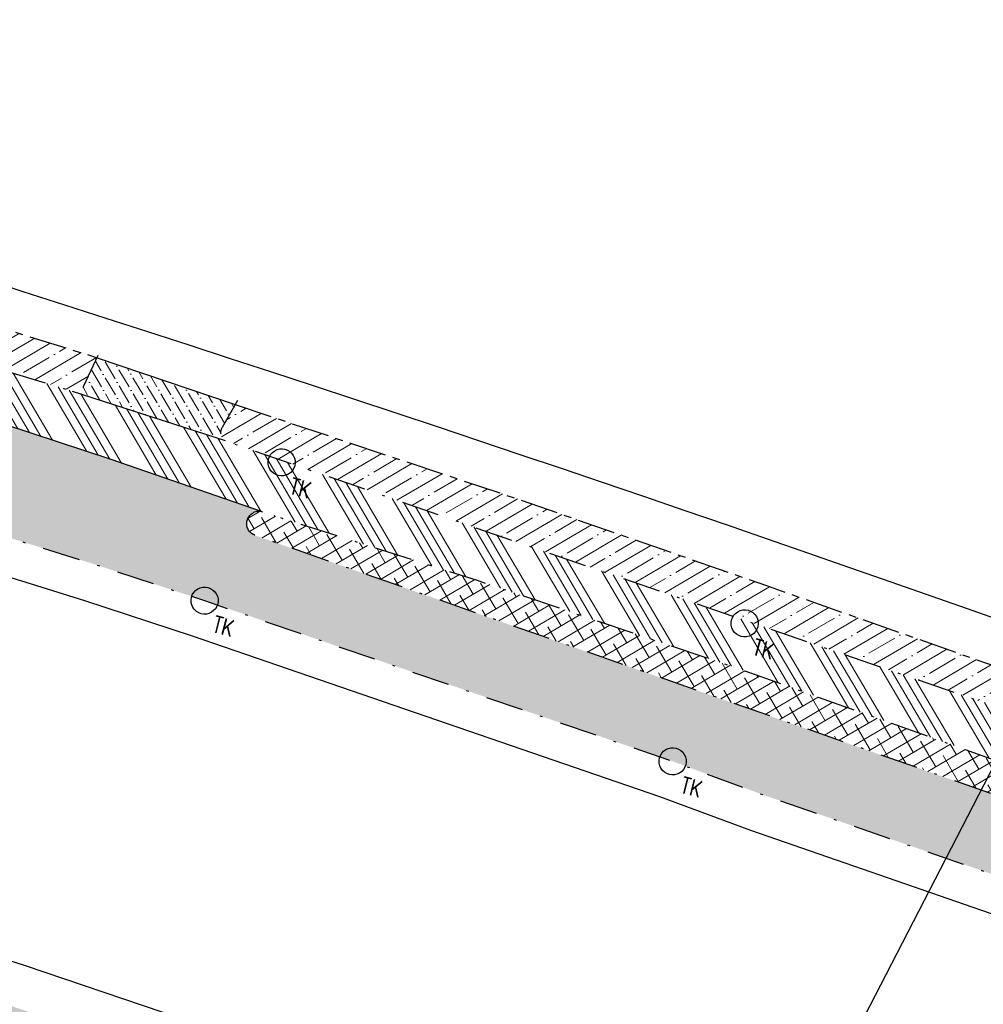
# Model space of a CAD drawing. Header units: metres. Extents: x 152057 to 155740, y 463538 to 465228.
# Tile 50 of 65: x 153646 to 153684, y 463910 to 463949. Entities that reach past the tile are written whole.
import ezdxf

# ---------------------------------------------------------------- set-up
doc = ezdxf.new("R2010")
doc.units = ezdxf.units.M
doc.linetypes.add('CENTER__G5', pattern=[2.4, 1.5, -0.3, 0.3, -0.3])
doc.linetypes.add('DASHDOT__G5', pattern=[3, 1.5, -0.75, 0, -0.75])
doc.layers.add('-DR-alg-kader', color=3, linetype='Continuous', plot=False)
for name, color, linetype in [('-DR-alg-projectgrens 1-500', 3, 'PROJECTGRENS_1-500'), ('-DR-v-rio-trottoirkolk', 1, 'Continuous'), ('-DR-v-vh-band 10x20', 5, 'CENTER__G5'), ('-DR-v-vh-band 13-15x25', 5, 'DASHDOT__G5'), ('-DR-v-vh-kantverharding', 1, 'Continuous')]:
    doc.layers.add(name, color=color, linetype=linetype)
for name, color, linetype, lineweight in [('-DR-v-gr-begroeiing', 84, 'Continuous', 9), ('-DR-v-gr-frezen', 84, 'Continuous', 9), ('-DR-v-vh-arc-asfalt frezen', 252, 'Continuous', 9), ('-DR-v-vh-arc-asfalt opbreken', 252, 'Continuous', 9), ('-DR-v-vh-arc-BSS dubbelklinker', 252, 'Continuous', 9), ('-DR-v-vh-arc-BSS keiformaat', 252, 'Continuous', 9), ('-DR-v-vh-arc-tegels', 252, 'Continuous', 9)]:
    doc.layers.add(name, color=color, linetype=linetype, lineweight=lineweight)
doc.styles.add('18_100', font='romans.shx', dxfattribs={"width": 0.8, "height": 0.18})
doc.styles.add('18_200', font='romans.shx', dxfattribs={"width": 0.8, "height": 0.36})
doc.linetypes.add('PROJECTGRENS_1-500', pattern='A,0.8,-0.32,[133,ltypeshp.shx,S=0.32,R=0,X=-0.32,Y=0],-0.32,3.18', length=4.62)
pattern_1 = [(30.44818846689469, (0, 0), (-0.4826879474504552, 0.8211385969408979), []), (30.44818846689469, (0.6519135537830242, -0.1692253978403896), (-0.4826879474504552, 0.8211385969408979), [1.190625, -0.238125, 0, -0.238125])]
pattern_2 = [(120.4481884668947, (0, 0), (-0.555280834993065, 0.3181015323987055), [0.7937500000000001, -0.15875, 0, -0.15875])]
pattern_3 = [(134.735166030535, (423454.1823529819, 871156.4440124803), (-0.4262205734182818, -0.4222984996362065), []), (194.735166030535, (423454.1823529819, 871156.4440124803), (0.1526109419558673, -0.5802670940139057), [])]

# ---------------------------------------------------------------- blocks, each defined once
blk = doc.blocks.new('trottoirkolk bestaand')
at = {"ltscale": 2}
blk.add_ellipse((0, 0), major_axis=(-0.1271585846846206, 0.1271585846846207), ratio=0.9999999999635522, start_param=3.926990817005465, end_param=10.21017612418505, dxfattribs=at)
at = {"ltscale": 2, "style": '18_100', "width": 0.8000000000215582}
blk.add_text('TK', height=0.2160000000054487, dxfattribs=at).set_placement((0.1925943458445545, -0.3747726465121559))
at = {"style": '18_200', "width": 0.8}
blk.add_attdef('HOOGTE', (0.2141699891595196, 0.1788025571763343), '', height=0.25, dxfattribs=at)

msp = doc.modelspace()

# ---------------------------------------------------------------- hatches: boundary and pattern name
at = {"layer": '-DR-v-gr-begroeiing'}
h = msp.add_hatch(dxfattribs=at)
h.set_pattern_fill('ANSI38', color=256, scale=0.15)
h.set_pattern_definition([(29.73516603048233, (153265.3658600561, 463978.6637175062), (-0.2362160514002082, 0.4135408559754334), []), (119.7351660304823, (153265.3658600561, 463978.6637175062), (-0.8859729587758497, 0.5908656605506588), [1.190625, -0.7143749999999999])])
edge = h.paths.add_edge_path()
edge.add_line((153707.0884767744, 463886.9710878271), (153703.8363764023, 463888.3422564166))
edge.add_line((153703.8363764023, 463888.3422564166), (153690.6334565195, 463893.7279999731))
edge.add_line((153690.6334565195, 463893.7279999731), (153676.3753272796, 463899.1885175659))
edge.add_line((153676.3753272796, 463899.1885175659), (153661.4271150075, 463904.5751526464))
edge.add_line((153661.4271150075, 463904.5751526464), (153653.4849049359, 463907.255548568))
edge.add_line((153653.4849049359, 463907.255548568), (153645.6374962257, 463909.9170088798))
edge.add_line((153645.6374962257, 463909.9170088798), (153633.7664964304, 463913.7023710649))
edge.add_line((153633.7664964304, 463913.7023710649), (153617.8187040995, 463918.7403577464))
edge.add_line((153617.8187040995, 463918.7403577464), (153608.5219945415, 463921.3638647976))
edge.add_line((153608.5219945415, 463921.3638647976), (153605.139322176, 463922.2312679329))
edge.add_line((153605.139322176, 463922.2312679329), (153593.658927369, 463925.1746000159))
edge.add_line((153593.658927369, 463925.1746000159), (153585.9701404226, 463926.9276394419))
edge.add_line((153585.9701404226, 463926.9276394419), (153568.4420206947, 463930.6226646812))
edge.add_line((153568.4420206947, 463930.6226646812), (153555.1013031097, 463933.6815170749))
edge.add_line((153555.1013031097, 463933.6815170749), (153546.9558926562, 463935.7258710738))
edge.add_line((153546.9558926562, 463935.7258710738), (153528.5605025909, 463940.2262111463))
edge.add_line((153528.5605025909, 463940.2262111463), (153520.7274214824, 463942.3117652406))
edge.add_line((153520.7274214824, 463942.3117652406), (153510.1750409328, 463945.0865026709))
edge.add_line((153510.1750409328, 463945.0865026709), (153508.913017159, 463945.5124604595))
edge.add_arc((153508.8610216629, 463945.2272475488), 0.2899136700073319, 79.66820315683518, 175.0310343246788)
edge.add_line((153508.5721975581, 463945.2523587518), (153507.5156171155, 463942.624014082))
edge.add_arc((153507.7867237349, 463942.525099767), 0.2885876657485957, 159.9553036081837, 280.0288066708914)
edge.add_line((153507.8369793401, 463942.2409216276), (153510.521155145, 463942.0692474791))
edge.add_line((153510.521155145, 463942.0692474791), (153517.2898937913, 463941.2677390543))
edge.add_line((153517.2898937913, 463941.2677390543), (153524.4993907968, 463939.8655029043))
edge.add_line((153524.4993907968, 463939.8655029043), (153533.2514497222, 463937.7705313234))
edge.add_line((153533.2514497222, 463937.7705313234), (153545.2711059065, 463934.9076132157))
edge.add_line((153545.2711059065, 463934.9076132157), (153558.2007474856, 463931.8609333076))
edge.add_line((153558.2007474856, 463931.8609333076), (153570.5045870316, 463929.1111926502))
edge.add_line((153570.5045870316, 463929.1111926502), (153582.229720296, 463926.4929395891))
edge.add_line((153582.229720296, 463926.4929395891), (153603.0810616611, 463921.581917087))
edge.add_line((153603.0810616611, 463921.581917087), (153615.9466131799, 463918.1001440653))
edge.add_line((153615.9466131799, 463918.1001440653), (153632.7783336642, 463912.9086881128))
edge.add_line((153632.7783336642, 463912.9086881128), (153644.427027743, 463909.129814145))
edge.add_line((153644.427027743, 463909.129814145), (153656.5674872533, 463905.0053182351))
edge.add_line((153656.5674872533, 463905.0053182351), (153663.0574035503, 463902.7946654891))
edge.add_line((153663.0574035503, 463902.7946654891), (153672.6780452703, 463899.2987055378))
edge.add_line((153672.6780452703, 463899.2987055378), (153678.9457511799, 463896.9651873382))
edge.add_line((153678.9457511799, 463896.9651873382), (153701.7409999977, 463887.5220000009))
edge.add_line((153701.7409999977, 463887.5220000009), (153706.5313617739, 463885.4112763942))
edge.add_line((153706.5313617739, 463885.4112763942), (153707.0884767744, 463886.9710878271))
h = msp.add_hatch(dxfattribs=at)
h.set_pattern_fill('ANSI38', color=256, scale=0.15)
h.set_pattern_definition([(30.44818846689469, (0, 0), (-0.2413439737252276, 0.4105692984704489), []), (120.4481884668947, (0, 0), (-0.893257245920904, 0.5797946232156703), [1.190625, -0.714375])])
edge = h.paths.add_edge_path()
edge.add_arc((153655.5211257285, 463929.0954536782), 0.496161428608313, 84.11479242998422, 247.21810705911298, ccw=False)
edge.add_line((153655.572, 463929.589), (153664.189, 463926.841))
edge.add_line((153664.189, 463926.841), (153674.706, 463923.289))
edge.add_line((153674.706, 463923.289), (153684.926, 463919.636))
edge.add_arc((153684.5366812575, 463919.0642374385), 0.6917235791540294, -86.24353730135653, 55.74866687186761, ccw=False)
edge.add_line((153684.582, 463918.374), (153655.329, 463928.638))
at = {"layer": '-DR-v-gr-frezen'}
h = msp.add_hatch(dxfattribs=at)
h.set_pattern_fill('ANSI35', color=256, scale=0.2)
h.set_pattern_definition([(29.73516603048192, (153660.4690444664, 463872.3640404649), (-0.6299094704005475, 1.102775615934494), []), (29.73516603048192, (153661.3353873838, 463872.1276072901), (-0.6299094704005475, 1.102775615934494), [1.5875, -0.3175, 0, -0.3175])])
edge = h.paths.add_edge_path()
edge.add_line((153666.1772753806, 463893.3397480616), (153675.574919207, 463889.8621221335))
edge.add_arc((153684.6676965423, 463914.4336788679), 26.2000000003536, 249.6928572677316, 253.7297414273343)
edge.add_line((153677.3272831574, 463889.2829665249), (153680.2698747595, 463888.4241503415))
edge.add_arc((153678.3647293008, 463881.8964845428), 6.799999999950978, 37.84647441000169, 73.7297414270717, ccw=False)
edge.add_line((153683.73440101, 463886.0686093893), (153683.546, 463887.5680000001))
edge.add_line((153683.546, 463887.5680000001), (153682.389, 463889.0390000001))
edge.add_arc((153672.9455423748, 463880.4593253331), 12.75890705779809, 42.25612193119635, 69.29277525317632)
edge.add_line((153677.4569999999, 463892.3940000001), (153671.471, 463894.6730000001))
edge.add_line((153671.471, 463894.6730000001), (153665.674, 463896.6900000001))
edge.add_line((153665.674, 463896.6900000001), (153665.291279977, 463895.3638317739))
edge.add_line((153665.291279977, 463895.3638317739), (153662.161093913, 463896.4758090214))
edge.add_line((153662.161093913, 463896.4758090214), (153662.518, 463897.6020000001))
edge.add_line((153662.518, 463897.6020000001), (153655.229, 463900.4700000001))
edge.add_line((153655.229, 463900.4700000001), (153643.489, 463904.4670000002))
edge.add_line((153643.489, 463904.4670000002), (153630.533, 463908.6620000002))
edge.add_line((153630.533, 463908.6620000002), (153615.15, 463913.3740000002))
edge.add_line((153615.15, 463913.3740000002), (153601.722, 463916.9860000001))
edge.add_line((153601.722, 463916.9860000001), (153580.322, 463922.1090000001))
edge.add_line((153580.322, 463922.1090000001), (153579.405, 463922.2650000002))
edge.add_line((153579.405, 463922.2650000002), (153579.3134637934, 463921.488357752))
edge.add_line((153579.3134637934, 463921.488357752), (153580.9952080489, 463921.1126615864))
edge.add_line((153580.9952080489, 463921.1126615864), (153585.8299885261, 463919.97394752))
edge.add_arc((153585.4173336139, 463918.2218870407), 1.799999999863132, 29.85681754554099, 76.74691921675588, ccw=False)
edge.add_line((153586.9784235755, 463919.1179886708), (153587.5706724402, 463918.0862376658))
edge.add_arc((153589.4786712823, 463919.1814729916), 2.20000000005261, 209.8568175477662, 256.547756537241)
edge.add_line((153588.9668747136, 463917.0418318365), (153598.1473381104, 463914.8166129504))
edge.add_line((153598.1473381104, 463914.8166129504), (153602.8453547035, 463913.6073631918))
edge.add_line((153602.8453547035, 463913.6073631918), (153606.4458211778, 463912.6473269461))
edge.add_line((153606.4458211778, 463912.6473269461), (153616.4564526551, 463909.8263851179))
edge.add_line((153616.4564526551, 463909.8263851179), (153620.8249289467, 463908.5247486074))
edge.add_line((153620.8249289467, 463908.5247486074), (153624.5172784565, 463907.3905735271))
edge.add_line((153624.5172784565, 463907.3905735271), (153628.7865546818, 463906.0401917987))
edge.add_line((153628.7865546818, 463906.0401917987), (153634.2102377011, 463904.2852141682))
edge.add_line((153634.2102377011, 463904.2852141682), (153633.7484461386, 463902.8580671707))
edge.add_line((153633.7484461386, 463902.8580671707), (153636.8881695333, 463901.842125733))
edge.add_line((153636.8881695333, 463901.842125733), (153637.3499610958, 463903.2692727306))
edge.add_line((153637.3499610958, 463903.2692727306), (153638.5273699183, 463902.8882906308))
edge.add_line((153638.5273699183, 463902.8882906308), (153642.9086896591, 463901.4425591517))
edge.add_line((153642.9086896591, 463901.4425591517), (153648.4726586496, 463899.5703061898))
edge.add_line((153648.4726586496, 463899.5703061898), (153653.9621624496, 463897.6830883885))
edge.add_line((153653.9621624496, 463897.6830883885), (153661.6149479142, 463894.9853637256))
edge.add_line((153661.6149479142, 463894.9853637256), (153666.1772753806, 463893.3397480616))
at = {"layer": '-DR-v-vh-arc-asfalt frezen'}
h = msp.add_hatch(dxfattribs=at)
h.set_pattern_fill('AVH-ASFALT_FREESVAK', color=256, scale=0.25, pattern_type=2)
h.set_pattern_definition([(344.7351660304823, (153265.3658600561, 463978.6637175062), (0.4796875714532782, 0.2739992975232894), [0.390625, -0.390625]), (74.73516603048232, (153265.7427034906, 463978.5608733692), (-0.2739992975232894, 0.4796875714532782), [0.3906249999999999, -0.3906249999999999])])
edge = h.paths.add_edge_path()
edge.add_line((153691.1535990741, 463883.2448258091), (153703.7554891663, 463877.6393840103))
edge.add_line((153703.7554891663, 463877.6393840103), (153704.697096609, 463880.2756979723))
edge.add_line((153704.697096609, 463880.2756979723), (153699.697, 463882.496))
edge.add_line((153699.697, 463882.496), (153692.483, 463885.7180000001))
edge.add_arc((153696.1091186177, 463894.6512940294), 9.641186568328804, 218.0119685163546, 247.9072457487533, ccw=False)
edge.add_line((153688.513, 463888.714), (153684.463, 463893.3030000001))
edge.add_arc((153673.967622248, 463882.6564155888), 14.95000714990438, 45.40977065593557, 70.82508184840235)
edge.add_line((153678.878, 463896.7770000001), (153672.609, 463899.111))
edge.add_line((153672.609, 463899.111), (153662.991, 463902.6060000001))
edge.add_line((153662.991, 463902.6060000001), (153656.503, 463904.8160000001))
edge.add_line((153656.503, 463904.8160000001), (153644.364, 463908.9400000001))
edge.add_line((153644.364, 463908.9400000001), (153632.718, 463912.7180000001))
edge.add_line((153632.718, 463912.7180000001), (153615.891, 463917.9080000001))
edge.add_line((153615.891, 463917.9080000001), (153603.032, 463921.388))
edge.add_line((153603.032, 463921.388), (153582.185, 463926.2980000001))
edge.add_line((153582.185, 463926.2980000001), (153570.461, 463928.9160000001))
edge.add_line((153570.461, 463928.9160000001), (153558.156, 463931.6660000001))
edge.add_line((153558.156, 463931.6660000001), (153545.225, 463934.713))
edge.add_line((153545.225, 463934.713), (153533.205, 463937.5760000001))
edge.add_line((153533.205, 463937.5760000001), (153524.457, 463939.67))
edge.add_line((153524.457, 463939.67), (153517.259, 463941.0700000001))
edge.add_line((153517.259, 463941.0700000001), (153510.5029999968, 463941.8700000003))
edge.add_line((153510.5029999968, 463941.8700000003), (153507.845, 463942.04))
edge.add_line((153507.845, 463942.04), (153507.6337152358, 463939.2477008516))
edge.add_arc((153501.3433955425, 463836.5177082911), 102.9223954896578, 75.31626925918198, 86.49606366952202, ccw=False)
edge.add_line((153527.4325015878, 463936.0786345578), (153543.6022339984, 463932.2211893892))
edge.add_line((153543.6022339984, 463932.2211893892), (153557.5294196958, 463928.9369580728))
edge.add_line((153557.5294196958, 463928.9369580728), (153581.55879371, 463923.5688745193))
edge.add_line((153581.55879371, 463923.5688745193), (153602.3451367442, 463918.6731607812))
edge.add_line((153602.3451367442, 463918.6731607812), (153615.1124154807, 463915.2179830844))
edge.add_line((153615.1124154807, 463915.2179830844), (153631.8733287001, 463910.0483664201))
edge.add_line((153631.8733287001, 463910.0483664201), (153643.4816115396, 463906.2826019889))
edge.add_line((153643.4816115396, 463906.2826019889), (153655.5992645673, 463902.165855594))
edge.add_line((153655.5992645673, 463902.165855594), (153662.061350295, 463899.964683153))
edge.add_line((153662.061350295, 463899.964683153), (153671.6423662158, 463896.4831224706))
edge.add_line((153671.6423662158, 463896.4831224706), (153678.1284842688, 463894.0682876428))
edge.add_arc((153673.8717722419, 463882.6349852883), 12.200000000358, 41.42985918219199, 69.57928941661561, ccw=False)
edge.add_line((153683.0189214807, 463890.7077580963), (153686.7587283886, 463886.4702336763))
edge.add_arc((153696.3557374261, 463894.9400280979), 12.80000000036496, 221.4298591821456, 246.0200421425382)
at = {"layer": '-DR-v-vh-arc-asfalt opbreken'}
h = msp.add_hatch(dxfattribs=at)
h.set_pattern_fill('AVH-ASFALT_LAAG1-D', color=256, scale=20, angle=-270, pattern_type=2)
h.set_pattern_definition(pattern_3)
edge = h.paths.add_edge_path()
edge.add_line((153703.7554891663, 463877.6393840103), (153691.1535990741, 463883.2448258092))
edge.add_arc((153696.3557374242, 463894.9400280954), 12.79999999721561, 221.4298591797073, 246.0200421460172, ccw=False)
edge.add_line((153686.7587283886, 463886.4702336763), (153683.0189214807, 463890.7077580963))
edge.add_arc((153673.8717722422, 463882.6349852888), 12.19999999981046, 41.42985918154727, 69.57928941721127)
edge.add_line((153678.1284842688, 463894.0682876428), (153671.6423662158, 463896.4831224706))
edge.add_line((153671.6423662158, 463896.4831224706), (153662.061350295, 463899.964683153))
edge.add_line((153662.061350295, 463899.964683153), (153655.5992645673, 463902.165855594))
edge.add_line((153655.5992645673, 463902.165855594), (153643.4816115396, 463906.2826019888))
edge.add_line((153643.4816115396, 463906.2826019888), (153631.8733287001, 463910.0483664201))
edge.add_line((153631.8733287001, 463910.0483664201), (153615.1124154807, 463915.2179830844))
edge.add_line((153615.1124154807, 463915.2179830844), (153602.3451367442, 463918.6731607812))
edge.add_line((153602.3451367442, 463918.6731607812), (153581.55879371, 463923.5688745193))
edge.add_line((153581.55879371, 463923.5688745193), (153557.5294196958, 463928.9369580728))
edge.add_line((153557.5294196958, 463928.9369580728), (153543.6022339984, 463932.2211893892))
edge.add_line((153543.6022339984, 463932.2211893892), (153527.4325015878, 463936.0786345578))
edge.add_arc((153501.3433955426, 463836.5177082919), 102.9223954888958, 75.31626925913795, 86.49606366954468)
edge.add_line((153507.6337152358, 463939.2477008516), (153507.5996185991, 463938.7970862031))
edge.add_line((153507.5996185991, 463938.7970862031), (153514.658, 463938.263))
edge.add_line((153514.658, 463938.263), (153516.729, 463938.001))
edge.add_line((153516.729, 463938.001), (153524.031, 463936.68))
edge.add_line((153524.031, 463936.68), (153532.3749999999, 463934.578))
edge.add_line((153532.3749999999, 463934.578), (153544.577, 463931.574))
edge.add_line((153544.577, 463931.574), (153552.351, 463929.8530000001))
edge.add_line((153552.351, 463929.8530000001), (153557.466, 463928.4600000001))
edge.add_line((153557.466, 463928.4600000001), (153569.941, 463925.808))
edge.add_line((153569.941, 463925.808), (153582.2, 463923.029))
edge.add_line((153582.2, 463923.029), (153602.151, 463918.3470000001))
edge.add_line((153602.151, 463918.3470000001), (153615.251, 463914.72))
edge.add_line((153615.251, 463914.72), (153631.403, 463909.8750000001))
edge.add_line((153631.403, 463909.8750000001), (153643.876, 463905.8210000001))
edge.add_line((153643.876, 463905.8210000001), (153655.58, 463901.7800000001))
edge.add_line((153655.58, 463901.7800000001), (153664.419, 463898.7540000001))
edge.add_line((153664.419, 463898.7540000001), (153671.822, 463895.906))
edge.add_line((153671.822, 463895.906), (153677.68, 463893.7540000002))
edge.add_arc((153670.0328603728, 463876.4992930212), 18.87335840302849, 41.523681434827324, 66.09748548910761, ccw=False)
edge.add_line((153684.163, 463889.0110000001), (153685.877, 463886.85))
edge.add_arc((153694.9760521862, 463893.381753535), 11.20073903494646, 215.6726712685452, 244.4659352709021)
edge.add_line((153690.148, 463883.2750000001), (153698.437, 463879.5870000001))
edge.add_line((153698.437, 463879.5870000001), (153703.6262435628, 463877.2775219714))
edge.add_line((153703.6262435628, 463877.2775219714), (153703.7554891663, 463877.6393840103))
h = msp.add_hatch(dxfattribs=at)
h.set_pattern_fill('AVH-ASFALT_LAAG1-D', color=256, scale=20, angle=-270, pattern_type=2)
h.set_pattern_definition(pattern_3)
edge = h.paths.add_edge_path()
edge.add_line((153685.877, 463886.85), (153684.163, 463889.0110000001))
edge.add_arc((153670.032860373, 463876.4992930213), 18.87335840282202, 41.52368143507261, 66.09748549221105)
edge.add_line((153677.6799999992, 463893.7540000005), (153671.822, 463895.9060000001))
edge.add_line((153671.822, 463895.9060000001), (153664.419, 463898.7540000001))
edge.add_line((153664.419, 463898.7540000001), (153655.58, 463901.7800000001))
edge.add_line((153655.58, 463901.7800000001), (153643.876, 463905.8210000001))
edge.add_line((153643.876, 463905.8210000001), (153631.403, 463909.8750000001))
edge.add_line((153631.403, 463909.8750000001), (153615.251, 463914.7200000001))
edge.add_line((153615.251, 463914.7200000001), (153602.151, 463918.3470000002))
edge.add_line((153602.151, 463918.3470000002), (153582.2, 463923.029))
edge.add_line((153582.2, 463923.029), (153569.941, 463925.8080000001))
edge.add_line((153569.941, 463925.8080000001), (153557.466, 463928.4600000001))
edge.add_line((153557.466, 463928.4600000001), (153552.351, 463929.8530000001))
edge.add_line((153552.351, 463929.8530000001), (153544.577, 463931.5740000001))
edge.add_line((153544.577, 463931.5740000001), (153532.3749999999, 463934.578))
edge.add_line((153532.3749999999, 463934.578), (153524.031, 463936.68))
edge.add_line((153524.031, 463936.68), (153516.729, 463938.0010000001))
edge.add_line((153516.729, 463938.0010000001), (153514.658, 463938.263))
edge.add_line((153514.658, 463938.263), (153507.599618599, 463938.797086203))
edge.add_line((153507.599618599, 463938.797086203), (153504.1456080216, 463939.0584406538))
edge.add_line((153504.1456080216, 463939.0584406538), (153504.264, 463937.55))
edge.add_line((153504.264, 463937.55), (153514.777, 463936.913))
edge.add_line((153514.777, 463936.913), (153520.138, 463936.0430000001))
edge.add_line((153520.138, 463936.0430000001), (153523.596, 463935.2800000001))
edge.add_line((153523.596, 463935.2800000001), (153532.075, 463933.3150000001))
edge.add_line((153532.075, 463933.3150000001), (153544.292, 463930.246))
edge.add_line((153544.292, 463930.246), (153563.648, 463925.6410000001))
edge.add_line((153563.648, 463925.6410000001), (153569.706, 463924.17))
edge.add_line((153569.706, 463924.17), (153576.2, 463922.753))
edge.add_line((153576.2, 463922.753), (153576.061, 463921.3670000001))
edge.add_line((153576.061, 463921.3670000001), (153579.211, 463920.6190000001))
edge.add_line((153579.211, 463920.6190000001), (153579.405, 463922.2650000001))
edge.add_line((153579.405, 463922.2650000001), (153580.322, 463922.1090000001))
edge.add_line((153580.322, 463922.1090000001), (153601.722, 463916.986))
edge.add_line((153601.722, 463916.986), (153615.15, 463913.3740000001))
edge.add_line((153615.15, 463913.3740000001), (153630.533, 463908.6620000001))
edge.add_line((153630.533, 463908.6620000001), (153643.489, 463904.4670000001))
edge.add_line((153643.489, 463904.4670000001), (153655.229, 463900.47))
edge.add_line((153655.229, 463900.47), (153662.518, 463897.602))
edge.add_line((153662.518, 463897.602), (153662.1610939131, 463896.4758090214))
edge.add_line((153662.1610939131, 463896.4758090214), (153665.2912799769, 463895.3638317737))
edge.add_line((153665.2912799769, 463895.3638317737), (153665.674, 463896.6900000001))
edge.add_line((153665.674, 463896.6900000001), (153671.471, 463894.6730000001))
edge.add_line((153671.471, 463894.6730000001), (153677.457, 463892.3940000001))
edge.add_arc((153672.9455423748, 463880.4593253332), 12.75890705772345, 42.2561219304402, 69.29277525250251, ccw=False)
edge.add_line((153682.389, 463889.039), (153683.546, 463887.5680000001))
edge.add_line((153683.546, 463887.5680000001), (153683.7535988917, 463885.9158229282))
edge.add_line((153683.7535988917, 463885.9158229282), (153685.1825894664, 463884.3128382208))
edge.add_line((153685.1825894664, 463884.3128382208), (153685.335, 463884.5680000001))
edge.add_line((153685.335, 463884.5680000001), (153685.675, 463884.7770000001))
edge.add_line((153685.675, 463884.7770000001), (153686.151, 463884.5530000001))
edge.add_line((153686.151, 463884.5530000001), (153688.088, 463883.0640000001))
edge.add_line((153688.088, 463883.0640000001), (153690.377, 463881.5920000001))
edge.add_line((153690.377, 463881.5920000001), (153697.987, 463878.2940000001))
edge.add_line((153697.987, 463878.2940000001), (153703.1667974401, 463875.9911640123))
edge.add_line((153703.1667974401, 463875.9911640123), (153703.6262435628, 463877.2775219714))
edge.add_line((153703.6262435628, 463877.2775219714), (153698.437, 463879.5870000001))
edge.add_line((153698.437, 463879.5870000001), (153690.148, 463883.2750000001))
edge.add_arc((153694.9760521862, 463893.3817535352), 11.20073903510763, 215.6726712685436, 244.46593527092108, ccw=False)
at = {"layer": '-DR-v-vh-arc-BSS dubbelklinker'}
h = msp.add_hatch(dxfattribs=at)
h.set_pattern_fill('ANSI34', color=256, scale=0.1, angle=89.99999999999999)
h.set_pattern_definition([(120.4481884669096, (152990.3515052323, 464036.8878115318), (-1.642277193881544, -0.9653758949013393), []), (120.4481884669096, (152990.4643221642, 464037.3224205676), (-1.642277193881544, -0.9653758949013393), []), (120.4481884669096, (152990.5771390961, 464037.7570296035), (-1.642277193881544, -0.9653758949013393), []), (120.4481884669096, (152990.6899562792, 464038.1916396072), (-1.642277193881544, -0.9653758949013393), [])])
h.paths.add_polyline_path([(153654.1619999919, 463932.396000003), (153648.0790000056, 463934.3679999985), (153640.232, 463936.7410000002), (153632.4680000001, 463939.2510000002), (153622.5650000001, 463942.1610000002), (153611.864, 463945.3490000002), (153604.979, 463947.4080000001), (153590.3810000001, 463951.3430000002), (153586.2990000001, 463952.4240000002), (153581.442, 463953.7760000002), (153569.4690000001, 463956.9220000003), (153560.5620000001, 463959.3440000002), (153554.53, 463960.0680000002), (153551.0930000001, 463960.6960000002), (153546.435, 463961.7570000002), (153545.6927942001, 463961.9503429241), (153545.186, 463959.9980000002), (153547.673, 463959.2860000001), (153554.4310000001, 463958.1840000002), (153558.9180000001, 463957.6220000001), (153562.471, 463956.6620000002), (153574.1080000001, 463953.5920000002), (153585.631, 463950.4980000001), (153594.6540000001, 463948.1200000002), (153604.2150000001, 463945.4370000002), (153616.6130000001, 463941.8890000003), (153628.985, 463938.2000000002), (153644.3070000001, 463933.3980000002), (153649.626, 463931.6470000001), (153655.5720000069, 463929.588999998), (153664.189, 463926.8410000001), (153674.7060000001, 463923.2890000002), (153684.9260000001, 463919.6360000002), (153695.1030217, 463916.0266609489), (153695.8040000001, 463917.9230000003), (153689.1089999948, 463920.2200000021), (153685.573, 463921.5590000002), (153665.6610000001, 463928.4060000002)])
at = {"layer": '-DR-v-vh-arc-BSS keiformaat'}
h = msp.add_hatch(dxfattribs=at)
h.set_pattern_fill('ANSI36', color=256, scale=0.1, angle=90)
h.set_pattern_definition(pattern_2)
edge = h.paths.add_edge_path()
edge.add_arc((153655.5211257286, 463929.0954536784), 0.4961614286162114, 84.11479233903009, 254.1130101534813, ccw=False)
edge.add_line((153655.5720000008, 463929.5890000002), (153649.626, 463931.6470000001))
edge.add_line((153649.626, 463931.6470000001), (153644.3070000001, 463933.3980000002))
edge.add_arc((153643.8794139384, 463932.9220918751), 0.6397799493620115, -84.74593859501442, 48.06146398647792, ccw=False)
edge.add_line((153643.9379999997, 463932.2850000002), (153642.103, 463932.7920000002))
edge.add_line((153642.103, 463932.7920000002), (153624.2600000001, 463938.2850000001))
edge.add_line((153624.2600000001, 463938.2850000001), (153616.148, 463940.7130000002))
edge.add_arc((153616.4759143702, 463941.2632723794), 0.6405681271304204, 77.64276297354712, 239.2087434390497, ccw=False)
edge.add_line((153616.6130000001, 463941.8890000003), (153604.2150000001, 463945.4370000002))
edge.add_line((153604.2150000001, 463945.4370000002), (153594.6540000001, 463948.1200000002))
edge.add_line((153594.6540000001, 463948.1200000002), (153585.631, 463950.4980000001))
edge.add_arc((153585.3361547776, 463949.9842964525), 0.5923048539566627, -90.30517441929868, 60.145905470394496, ccw=False)
edge.add_line((153585.3330000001, 463949.3920000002), (153574.682, 463952.2200000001))
edge.add_line((153574.682, 463952.2200000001), (153562.1510000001, 463955.5600000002))
edge.add_arc((153562.473383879, 463956.0638467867), 0.5981579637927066, 90.22834530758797, 237.387055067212, ccw=False)
edge.add_line((153562.471, 463956.6620000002), (153558.9180000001, 463957.6220000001))
edge.add_line((153558.9180000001, 463957.6220000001), (153554.4310000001, 463958.1840000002))
edge.add_line((153554.4310000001, 463958.1840000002), (153547.673, 463959.2860000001))
edge.add_line((153547.673, 463959.2860000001), (153545.186, 463959.9980000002))
edge.add_line((153545.186, 463959.9980000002), (153543.407, 463958.5670000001))
edge.add_line((153543.407, 463958.5670000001), (153541.1950000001, 463957.5590000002))
edge.add_line((153541.1950000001, 463957.5590000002), (153540.297, 463957.4870000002))
edge.add_line((153540.297, 463957.4870000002), (153536.0986600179, 463957.515015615))
edge.add_line((153536.0986600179, 463957.515015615), (153553.8660000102, 463952.8099999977))
edge.add_arc((153554.083856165, 463953.6921658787), 0.9086682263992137, 78.6296587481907, 256.1280229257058, ccw=False)
edge.add_line((153554.263, 463954.5830000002), (153560.3140000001, 463952.9260000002))
edge.add_line((153560.3140000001, 463952.9260000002), (153567.1130000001, 463951.1640000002))
edge.add_line((153567.1130000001, 463951.1640000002), (153574.256, 463949.2730000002))
edge.add_line((153574.256, 463949.2730000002), (153586.333, 463946.0190000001))
edge.add_line((153586.333, 463946.0190000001), (153590.3850000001, 463944.9540000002))
edge.add_line((153590.3850000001, 463944.9540000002), (153594.329, 463943.8040000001))
edge.add_line((153594.329, 463943.8040000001), (153604.324, 463941.0370000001))
edge.add_line((153604.324, 463941.0370000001), (153614.105, 463938.1750000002))
edge.add_line((153614.105, 463938.1750000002), (153622.9400000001, 463935.6150000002))
edge.add_line((153622.9400000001, 463935.6150000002), (153633.6490000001, 463932.2530000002))
edge.add_line((153633.6490000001, 463932.2530000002), (153649.042, 463927.4550000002))
edge.add_line((153649.042, 463927.4550000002), (153653.347, 463926.0340000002))
edge.add_line((153653.347, 463926.0340000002), (153671.966, 463919.6400000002))
edge.add_line((153671.966, 463919.6400000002), (153675.582, 463918.3030000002))
edge.add_line((153675.582, 463918.3030000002), (153685.4600000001, 463914.8810000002))
edge.add_line((153685.4600000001, 463914.8810000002), (153693.5712154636, 463911.8827038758))
edge.add_line((153693.5712154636, 463911.8827038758), (153695.1030217, 463916.0266609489))
edge.add_line((153695.1030217, 463916.0266609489), (153684.9260000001, 463919.6360000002))
edge.add_arc((153684.5366812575, 463919.0642374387), 0.6917235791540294, -86.24353730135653, 55.74866687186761, ccw=False)
edge.add_line((153684.5820000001, 463918.3740000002), (153655.3853060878, 463928.6182438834))
h = msp.add_hatch(dxfattribs=at)
h.set_pattern_fill('ANSI36', color=256, scale=0.1, angle=90)
h.set_pattern_definition(pattern_2)
edge = h.paths.add_edge_path()
edge.add_line((153654.561910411, 463933.8287395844), (153649.0736524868, 463935.6949720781))
edge.add_line((153649.0736524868, 463935.6949720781), (153648.5671603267, 463934.6160743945))
edge.add_arc((153648.1821797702, 463934.769300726), 0.4143529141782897, 255.5808134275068, 338.2969215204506, ccw=False)
edge.add_line((153648.0790000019, 463934.3679999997), (153654.1619999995, 463932.3960000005))
edge.add_arc((153654.362467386, 463932.7148009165), 0.3765915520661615, 154.2941463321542, 237.8376268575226, ccw=False)
edge.add_line((153654.0231460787, 463932.8781479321), (153654.561910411, 463933.8287395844))
at = {"layer": '-DR-v-vh-arc-tegels'}
h = msp.add_hatch(dxfattribs=at)
h.set_pattern_fill('ANSI35', color=256, scale=0.15)
h.set_pattern_definition(pattern_1)
edge = h.paths.add_edge_path()
edge.add_line((153632.735, 463940.7200000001), (153623.2250000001, 463943.6300000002))
edge.add_line((153623.2250000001, 463943.6300000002), (153611.9448522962, 463946.9803602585))
edge.add_line((153611.9448522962, 463946.9803602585), (153611.5790000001, 463945.9360000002))
edge.add_arc((153612.0929567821, 463945.8228495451), 0.5262647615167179, 167.5840790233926, 244.2108839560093)
edge.add_line((153611.8640000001, 463945.3490000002), (153622.5650000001, 463942.1610000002))
edge.add_line((153622.5650000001, 463942.1610000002), (153632.4680000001, 463939.2510000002))
edge.add_line((153632.4680000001, 463939.2510000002), (153640.2320000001, 463936.7410000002))
edge.add_line((153640.2320000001, 463936.7410000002), (153648.0790000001, 463934.3680000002))
edge.add_arc((153648.1821797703, 463934.769300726), 0.4143529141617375, 255.5808131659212, 338.2969215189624)
edge.add_line((153648.5671603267, 463934.6160743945), (153649.0736524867, 463935.6949720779))
edge.add_line((153649.0736524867, 463935.6949720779), (153643.289, 463937.4970000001))
edge.add_line((153643.289, 463937.4970000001), (153632.735, 463940.7200000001))
h = msp.add_hatch(dxfattribs=at)
h.set_pattern_fill('ANSI35', color=256, scale=0.15)
h.set_pattern_definition(pattern_1)
edge = h.paths.add_edge_path()
edge.add_line((153665.7000000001, 463930.1110000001), (153654.5619104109, 463933.8287395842))
edge.add_line((153654.5619104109, 463933.8287395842), (153654.0231460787, 463932.8781479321))
edge.add_arc((153654.362467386, 463932.7148009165), 0.3765915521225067, 154.2941463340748, 237.8376269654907)
edge.add_line((153654.1620000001, 463932.3960000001), (153665.6610000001, 463928.4060000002))
edge.add_line((153665.6610000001, 463928.4060000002), (153685.5730000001, 463921.5590000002))
edge.add_line((153685.5730000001, 463921.5590000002), (153689.1090000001, 463920.2200000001))
edge.add_arc((153689.1196783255, 463920.9154925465), 0.6955745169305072, 269.1203717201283, 330.0621542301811)
edge.add_line((153689.7224404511, 463920.5683589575), (153690.3853199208, 463921.528714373))
edge.add_line((153690.3853199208, 463921.528714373), (153688.4080000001, 463922.1520000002))
edge.add_line((153688.4080000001, 463922.1520000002), (153675.7070000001, 463926.6270000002))
edge.add_line((153675.7070000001, 463926.6270000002), (153665.7000000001, 463930.1110000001))

# ---------------------------------------------------------------- linework, layer by layer
at = {"layer": '-DR-alg-kader'}
msp.add_lwpolyline([(154086.7099577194, 463652.7304276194), (153660.4690444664, 463872.3640404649), (153706.0447368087, 463960.8123634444), (154132.2856500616, 463741.1787505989)], close=True, dxfattribs=at)
at = {"layer": '-DR-alg-projectgrens 1-500', "flags": 128}
for points in [[(152877.706645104, 464076.4434349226), (152906.2492034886, 464079.6061360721), (152930.6803876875, 464081.6383140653), (152941.2223367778, 464082.4338940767), (152942.7717158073, 464081.1764585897), (152971.7402047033, 464083.3286589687, 0.342855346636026), (152979.3888824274, 464090.2392996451), (152980.9862359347, 464099.249747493), (152988.4203223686, 464097.9318480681), (152987.9335306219, 464095.1859238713), (153019.5858828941, 464091.8286668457, -0.1186970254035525), (153016.4517935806, 464101.6404958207), (153016.1864530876, 464105.27444543), (153022.9304224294, 464105.7048167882), (153023.1912559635, 464102.1325918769, 0.1004424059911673), (153024.8265199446, 464096.2944404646), (153028.2077944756, 464091.4587020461, 0.09518826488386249), (153031.4830929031, 464088.2777545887), (153034.398681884, 464086.3634635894, 0.1236645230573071), (153043.1873450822, 464083.3049202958), (153077.7593281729, 464080.22609248), (153090.0325303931, 464077.3256021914), (153105.7370416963, 464074.2000628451), (153139.0722904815, 464069.1884082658), (153190.9938920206, 464059.082407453), (153197.3451861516, 464057.6405184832), (153196.935937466, 464056.375341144), (153233.2128316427, 464046.6791584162), (153241.6129573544, 464046.3341116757, -0.02169002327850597), (153245.7174522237, 464045.9867576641), (153246.0514625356, 464047.2560449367), (153260.8720105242, 464043.3651558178), (153260.6278963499, 464042.5467247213), (153270.7480441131, 464039.8724752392), (153281.1154799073, 464037.089652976), (153287.2631329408, 464035.6056678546), (153334.587966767, 464023.4818034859), (153336.6676094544, 464022.9112940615), (153337.8094259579, 464022.622876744), (153349.261336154, 464019.7053329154), (153359.9169936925, 464016.8094259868), (153371.2663868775, 464013.9233603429), (153434.6802902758, 463997.3555882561), (153441.0296959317, 464001.1331168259), (153452.4133553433, 463998.1484649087), (153454.7727597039, 463994.1826933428), (153454.2648992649, 463992.2388343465), (153484.5439267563, 463984.328013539), (153488.726740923, 463994.719630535), (153490.1799528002, 463998.1692355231), (153498.752318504, 464019.3320714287), (153506.3087806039, 464025.1224937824), (153511.0612408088, 464018.9205652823), (153507.5063160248, 464016.1964709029, 0.1338115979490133), (153504.1015077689, 464011.7261107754), (153497.4015256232, 463995.1856798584), (153495.9516377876, 463991.7439654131), (153493.7930224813, 463986.3811874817), (153495.9279796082, 463985.5677231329), (153494.6368078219, 463982.8456030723), (153500.4811823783, 463981.0118616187), (153504.701397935, 463990.3997949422), (153505.7593740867, 463990.095255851, -0.02807528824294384), (153506.9405326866, 463993.6305538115), (153511.4484990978, 464004.9637278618, 0.04528067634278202), (153515.3915965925, 464018.2704507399), (153521.7582144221, 464017.1274433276, -0.03401614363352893), (153518.8054064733, 464006.2052663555), (153517.3241729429, 464001.6793986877), (153512.7675004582, 463990.2237759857, 0.08949013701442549), (153511.0030748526, 463981.5229611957), (153510.8992966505, 463976.7126222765, 0.3436135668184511), (153511.1931006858, 463976.3183236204), (153557.1466330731, 463963.6759350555), (153587.9108573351, 463955.4175184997, -0.02128425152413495), (153693.7068401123, 463922.1312519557), (153723.3956488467, 463910.984381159), (153733.0827201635, 463907.309457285), (153743.4536273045, 463903.3298182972), (153750.0465522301, 463900.6119022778), (153754.820777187, 463898.6850581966), (153787.293033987, 463885.9911118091), (153839.5472973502, 463866.643375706), (153847.2165598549, 463865.1235938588), (153850.4942581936, 463866.2110339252), (153852.7758944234, 463867.9720395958), (153869.0712926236, 463894.4618309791), (153870.0799455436, 463899.95915637), (153913.6994950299, 463968.6658241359), (153911.4347349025, 463970.0564111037), (153914.6492963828, 463976.0066248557), (153916.8148530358, 463974.7900178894), (153920.975698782, 463981.2601311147), (153924.3782062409, 463979.0720227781), (153925.7051368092, 463979.3876664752), (153934.5741645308, 463993.586082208, -0.05165973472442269), (153949.3245574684, 464012.5300883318), (153950.4060801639, 464013.657104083, 0.01713651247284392), (153954.9099980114, 464018.6844865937), (153969.5425337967, 464036.1891904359), (153988.9116103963, 464059.5998258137, 0.3942505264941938), (153988.748262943, 464062.3246491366), (153986.0868916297, 464064.8533421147), (153992.7673758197, 464072.1718463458), (153999.5132165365, 464064.3445200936), (154000.4380710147, 464063.0968706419, -0.2499709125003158), (154001.5481921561, 464055.6505270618), (154000.863308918, 464053.7260877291), (153998.8320164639, 464051.0274402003), (153995.0853275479, 464053.8531911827), (153976.0163904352, 464030.8053225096), (153961.3701947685, 464013.2842775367, -0.01713651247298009), (153956.4812719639, 464007.8271431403), (153955.3997492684, 464006.7001273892, 0.05165973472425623), (153941.7154362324, 463989.1252932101), (153935.6346665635, 463979.3905964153), (153937.9515505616, 463977.9543338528), (153927.4705225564, 463961.0470310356), (153927.3018664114, 463957.0661684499), (153926.1305132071, 463952.9867512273), (153904.6968039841, 463925.181218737), (153861.1111270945, 463854.8689488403), (153869.6630002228, 463849.8369959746), (153870.9821236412, 463851.9594498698), (153875.6914930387, 463849.109667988), (153873.9100591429, 463846.2322148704, -0.0007539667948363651), (153877.5408403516, 463844.0518076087), (153878.933052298, 463846.8970165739), (153891.9274755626, 463838.7738646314), (153889.8253224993, 463835.3152719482, 0.4144915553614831), (153890.9675702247, 463830.6422416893), (153892.2526821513, 463829.8686220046), (153888.2742940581, 463823.2598527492), (153884.1075547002, 463813.9085045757), (153880.0444798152, 463805.5758876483), (153877.6306733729, 463802.6921358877), (153885.6858586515, 463798.7207995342), (153937.6143058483, 463774.6247613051), (153959.4164563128, 463764.2543216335), (153995.0944027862, 463745.9311732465), (154013.993628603, 463735.5322908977), (154050.4159738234, 463714.5022630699), (154056.4119918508, 463724.8868921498), (154053.7962939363, 463726.4897791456), (154058.1708208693, 463733.6284239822), (154067.7433502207, 463727.6810185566), (154065.5637786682, 463724.1400503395), (154063.7029406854, 463722.4098205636), (154056.9566240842, 463710.7257336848), (154061.3729713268, 463708.175763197), (154056.4723486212, 463699.2711177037), (154051.8651868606, 463696.9771842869), (154059.9773527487, 463678.0274344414), (153985.8892072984, 463713.2415161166), (153983.7662012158, 463718.8122350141), (153968.9566860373, 463738.3849087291), (153972.5758185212, 463745.6888115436), (153935.7046397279, 463764.8208488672), (153869.3099319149, 463795.3215700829), (153863.8930122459, 463793.5791791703), (153855.1820279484, 463796.8470698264), (153856.7590818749, 463799.1992675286), (153853.3703980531, 463801.286376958), (153852.2085423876, 463798.9949387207), (153842.6516944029, 463804.4397415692), (153840.8769880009, 463806.3693538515), (153840.9818543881, 463807.0485796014), (153773.4675892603, 463843.4161208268), (153762.1069470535, 463846.9341491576), (153689.4547910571, 463879.6010193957), (153681.7636817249, 463883.8979410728), (153680.9835972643, 463885.6500728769), (153668.3285351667, 463890.5401352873), (153597.1432056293, 463913.1088679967), (153593.5831653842, 463911.5055137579), (153515.8743613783, 463932.1311434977), (153512.6986489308, 463930.4245847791), (153501.3881492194, 463933.3553382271), (153497.4506086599, 463928.8627439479), (153493.7083904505, 463932.0913732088), (153476.4702446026, 463936.9532421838), (153475.3952252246, 463933.7680065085), (153467.038216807, 463935.8203192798), (153468.4366927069, 463942.1948855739), (153459.9462030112, 463947.5285776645), (153450.2188935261, 463951.0847456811), (153328.2242483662, 463984.9960030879), (153323.1607710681, 463986.2243367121), (153320.5505400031, 463988.6688705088), (153239.2728836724, 464007.6867160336), (153227.0964270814, 464007.4560105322), (153179.7532577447, 464017.517969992), (153164.9432870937, 464021.6715761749), (153159.1904697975, 464024.6260997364), (153132.6132557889, 464029.3871602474), (153109.2173613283, 464033.881354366), (153051.3923878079, 464036.0547119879), (153024.3830837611, 464032.1835664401), (153004.9403893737, 464033.5332338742), (152999.946965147, 464027.7777209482), (152987.0197312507, 464030.9069458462), (152972.3774583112, 464031.8120006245), (152972.4940959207, 464029.6312307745), (152967.8031160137, 464029.4458561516), (152966.7049804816, 464032.9415339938), (152914.4464966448, 464036.024902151), (152888.387911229, 464036.5568310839), (152883.1368597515, 464031.7951381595), (152878.309744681, 464036.0822030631), (152858.7561469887, 464036.5368471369), (152848.3626950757, 464035.8491490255), (152828.2328875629, 464033.9459401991), (152814.5238059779, 464032.0038618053), (152800.4039394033, 464029.5865071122), (152772.8755484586, 464024.6502509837), (152737.9155121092, 464016.8142603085), (152693.2109410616, 464004.4941815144), (152679.1227762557, 463999.4230573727), (152674.8170142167, 463997.9908467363), (152627.1253774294, 463980.047144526), (152586.3088736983, 463962.6030839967), (152553.3087879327, 463945.8539103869), (152534.8234612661, 463936.3006823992), (152515.0280717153, 463924.0769699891), (152509.8769254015, 463918.6796291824), (152508.7992824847, 463913.6914140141), (152502.234109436, 463912.6969625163), (152491.0537555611, 463903.3340642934), (152488.1795355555, 463896.0394673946), (152481.7216896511, 463892.2594651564), (152480.408838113, 463894.7316253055), (152453.5658761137, 463879.0207258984, 0.03755201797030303), (152440.8796901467, 463870.2556725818), (152430.3260935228, 463861.7271428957), (152410.6930936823, 463845.8614027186, -0.02345910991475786), (152406.3671775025, 463842.6889864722), (152398.6802331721, 463837.5882138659, 0.03391962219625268), (152389.7721062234, 463830.7645683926), (152287.2480054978, 463740.5756379), (152280.9996343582, 463747.3067286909), (152290.6019966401, 463755.7548895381), (152299.5174451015, 463763.6391704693), (152309.6960162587, 463772.5594233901), (152317.8293885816, 463779.6949953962), (152328.8660476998, 463789.4200515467), (152336.7337283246, 463796.3847688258), (152347.2688422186, 463805.675869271), (152354.7357902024, 463812.2838223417), (152366.3291996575, 463822.5266015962), (152374.7059061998, 463829.8204411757), (152385.9072870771, 463839.5408799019), (152390.9712219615, 463843.5274904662), (152396.3865767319, 463847.0850819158), (152400.2053968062, 463849.628639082), (152403.3968138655, 463851.8208421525), (152405.3655073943, 463853.3868704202), (152412.0298127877, 463858.7640822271), (152421.5061053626, 463866.4030630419), (152430.5903917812, 463873.8951960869), (152439.6634512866, 463880.9737555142), (152444.2541490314, 463884.0772927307), (152449.9361107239, 463887.6127355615), (152457.7951992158, 463892.1663277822), (152471.6062557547, 463900.0651440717, 0.3968836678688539), (152472.4054507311, 463902.6891375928), (152465.6496833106, 463916.3252018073), (152462.3068534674, 463921.7600621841), (152454.3582976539, 463929.7086179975), (152457.803257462, 463933.1535778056), (152448.4079582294, 463944.5101545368), (152439.8914804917, 463954.8045657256), (152437.1566161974, 463958.1103710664, 0.03199809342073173), (152428.8295671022, 463966.9572955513), (152419.3581361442, 463959.6290748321), (152407.2466793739, 463965.0727317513), (152409.1293876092, 463969.1209089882), (152407.7077506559, 463972.9277026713), (152405.5722874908, 463973.9385797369), (152410.2145561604, 463984.2243569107), (152395.7397401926, 463999.0643765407, 0.04940599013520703), (152383.4750489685, 464008.0416435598), (152234.8525099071, 464095.8268121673, 0.006341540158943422), (152225.4537809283, 464101.2125096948, 0.05244770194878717), (152146.9438386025, 464134.8934108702), (152140.1821231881, 464137.0906539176, -0.03603781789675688), (152138.3253619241, 464137.8436801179, 0.102357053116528), (152127.9789035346, 464140.1390671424, -0.05537896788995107), (152124.8655822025, 464140.1950274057), (152113.5339093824, 464141.6605683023), (152114.9138205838, 464152.3301458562), (152123.4526777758, 464151.1854252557, 0.3467581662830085), (152131.6001305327, 464156.597941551), (152134.7312803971, 464167.83113026), (152135.4757729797, 464170.4340872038), (152145.8051981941, 464167.5219082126), (152145.0704836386, 464164.9190824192), (152142.6694250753, 464156.402588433, 0.3968720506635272), (152147.6804692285, 464146.796418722), (152150.5133206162, 464145.8122554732, -0.04956241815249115), (152240.2363374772, 464104.9577741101), (152388.8625818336, 464017.1704161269, -0.04948153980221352), (152402.8358871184, 464006.9387336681), (152407.861882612, 464002.4292762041), (152424.5939065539, 463998.4447005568), (152429.4694975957, 464001.1851263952), (152440.1057825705, 463997.5478466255), (152445.940450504, 463971.4511414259), (152468.3669927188, 463944.3192870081), (152479.6650876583, 463952.0391397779), (152484.2398055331, 463956.8956256), (152488.3041570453, 463954.6681102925, 0.1259989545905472), (152491.454791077, 463954.2741827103), (152491.8462974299, 463954.323891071, 0.0935808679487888), (152495.434318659, 463955.7449050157, 0.01581002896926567), (152495.8581125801, 463955.9645765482), (152508.3367126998, 463962.9418583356, -0.02372433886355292), (152559.6873837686, 463988.5367418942), (152572.4447657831, 463994.2183634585), (152581.1129521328, 463997.4881590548, 0.00994004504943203), (152584.7487320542, 463998.9428372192), (152586.6572815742, 464003.1687533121, -0.01145812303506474), (152621.9809427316, 464017.8659590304), (152622.6185206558, 464019.3225347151, -0.116824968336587), (152627.116492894, 464024.3008846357, -0.06633987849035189), (152629.8532729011, 464025.6944030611), (152662.6126850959, 464037.2266338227, -0.04013951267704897), (152663.6155224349, 464037.5094307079), (152666.7407450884, 464038.1254700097), (152681.8975396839, 464039.8586958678, -0.08557589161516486), (152684.4420310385, 464039.7138157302), (152706.3943212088, 464046.9772784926), (152707.2660689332, 464044.3426041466), (152724.6539852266, 464048.6736558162), (152724.2165573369, 464050.6258087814), (152728.0990512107, 464051.5928758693), (152728.5364791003, 464049.6407229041), (152738.2544279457, 464052.0613084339, -0.02379447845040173), (152748.1947763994, 464054.040497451), (152763.9201755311, 464056.4003758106), (152784.6729773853, 464060.6317866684), (152815.2879453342, 464065.8111866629), (152824.5741657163, 464069.110528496), (152858.8745610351, 464074.3100895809), (152874.9706884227, 464076.1209430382)], [(153511.3509244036, 463946.4033518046), (153521.1535515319, 463943.9575321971), (153528.981230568, 463941.8734164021), (153547.3648050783, 463937.375966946), (153555.4982266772, 463935.3346219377), (153568.8073447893, 463932.2830148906), (153586.3344468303, 463928.5882041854), (153594.0590447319, 463926.8269998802), (153605.5615836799, 463923.8779905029), (153608.9640409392, 463923.0055140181), (153618.3057192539, 463920.3693169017), (153634.2807767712, 463915.3227170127), (153646.1687783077, 463911.5319334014), (153654.0297129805, 463908.8658857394), (153661.9871374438, 463906.1803551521), (153676.9675454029, 463900.7821182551), (153691.2585761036, 463895.309000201), (153704.4876769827, 463889.9125768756), (153710.0185479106, 463887.5806204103), (153719.9665217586, 463883.2021495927), (153723.885254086, 463881.4345638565), (153725.2648810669, 463880.8128738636), (153729.837409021, 463878.6499478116), (153742.3110148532, 463872.7495117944), (153749.2463165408, 463869.2969071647), (153770.2042706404, 463858.5567063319), (153775.5933056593, 463855.6904965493), (153806.4300155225, 463839.5312687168), (153818.0104978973, 463833.4898869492), (153829.3783573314, 463827.421589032), (153832.5628360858, 463833.600731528), (153829.6014532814, 463835.137870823), (153833.5660205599, 463842.7178268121), (153836.4638981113, 463841.1703276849), (153838.5344592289, 463845.188031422), (153837.0923033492, 463845.7918012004), (153826.1568557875, 463851.2888770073), (153825.4078610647, 463850.55408143), (153819.6802197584, 463853.388064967), (153820.9881277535, 463856.0314211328, 0.08957138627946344), (153817.7137186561, 463861.6844467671), (153812.6672429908, 463864.7576345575), (153808.3474795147, 463867.0194432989), (153806.2120672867, 463867.8018183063), (153803.2473412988, 463868.9307602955), (153797.3781743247, 463871.1547920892), (153786.5424740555, 463875.1429456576), (153781.6092708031, 463876.9938981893), (153768.6400016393, 463881.8683758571), (153759.9966834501, 463885.1258726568), (153749.3960743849, 463889.1437889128), (153739.8450180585, 463892.9882518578), (153734.585347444, 463895.1218729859), (153728.8563568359, 463897.3484848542), (153718.2754116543, 463901.3092237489), (153711.0560453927, 463903.9500655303), (153696.9976534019, 463909.0169276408), (153684.954402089, 463913.4686937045), (153675.0763413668, 463916.8907147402), (153671.4622362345, 463918.2270141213), (153652.8683017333, 463924.612406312), (153648.5836984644, 463926.0266737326), (153633.2011693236, 463930.8214099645), (153622.5065693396, 463934.1788892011), (153613.6856431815, 463936.7348112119), (153603.9132512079, 463939.5942924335), (153593.9189345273, 463942.3611032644), (153589.9843350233, 463943.5083622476), (153585.9472267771, 463944.5694482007), (153573.8689393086, 463947.8237950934), (153566.7329072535, 463949.7129504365), (153559.9277441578, 463951.4765476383), (153555.5171535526, 463952.6843395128), (153555.0560652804, 463950.9431524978), (153534.264657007, 463956.4489795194), (153535.4135064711, 463960.7873283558), (153514.0989865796, 463966.651217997), (153513.7821717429, 463961.8325034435), (153513.7623995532, 463955.0310012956), (153512.4846393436, 463950.1940038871)]]:
    msp.add_lwpolyline(points, format="xyb", close=True, dxfattribs=at)
at = {"layer": '-DR-v-vh-band 10x20', "flags": 128}
for points in [[(153611.9448522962, 463946.9803602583), (153623.225, 463943.63), (153632.735, 463940.72), (153643.289, 463937.497), (153649.0736524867, 463935.6949720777)], [(153654.5619104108, 463933.828739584), (153665.7, 463930.111), (153675.707, 463926.627), (153688.408, 463922.152), (153690.3853199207, 463921.5287143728)]]:
    msp.add_lwpolyline(points, dxfattribs=at)
at = {"layer": '-DR-v-vh-band 13-15x25', "flags": 128}
for points in [[(153553.866, 463952.81, -0.9784039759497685), (153554.263, 463954.583), (153560.314, 463952.926), (153567.113, 463951.164), (153574.256, 463949.273), (153586.333, 463946.019), (153590.385, 463944.954), (153594.329, 463943.804), (153604.324, 463941.037), (153614.105, 463938.175), (153622.94, 463935.615), (153633.649, 463932.253), (153649.042, 463927.455), (153653.347, 463926.034), (153671.966, 463919.64), (153675.582, 463918.303), (153685.46, 463914.881), (153697.512, 463910.426), (153711.568, 463905.36), (153718.796, 463902.716), (153729.391, 463898.75), (153735.139, 463896.516), (153740.407, 463894.379), (153749.942, 463890.541), (153760.527, 463886.529), (153769.169, 463883.272), (153782.137, 463878.398), (153787.065, 463876.549), (153797.903, 463872.56), (153803.78, 463870.333), (153806.737, 463869.207), (153808.956, 463868.394), (153813.406, 463866.064), (153818.196, 463863.147), (153820.598, 463860.988), (153823.0745079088, 463858.385439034, -0.05511512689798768), (153823.9690000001, 463856.9550000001, -0.03208868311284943), (153825.1580000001, 463854.4330000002, -0.6919410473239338), (153824.487, 463853.7990000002), (153821.4879667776, 463855.2828936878)], [(153612.0010385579, 463947.140749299), (153611.579, 463945.936, 0.3473897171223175), (153611.864, 463945.349), (153622.565, 463942.161), (153632.468, 463939.251), (153640.232, 463936.741), (153648.079, 463934.368, 0.3434811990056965), (153648.546, 463934.571), (153649.1197092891, 463935.793079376)], [(153654.6567020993, 463933.9959893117), (153654.048, 463932.922, 0.4204540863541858), (153654.162, 463932.396), (153665.661, 463928.406), (153685.573, 463921.559), (153689.109, 463920.22, 0.2289717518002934), (153689.658, 463920.475), (153690.507, 463921.705)]]:
    msp.add_lwpolyline(points, format="xyb", dxfattribs=at)
msp.add_lwpolyline([(153655.329, 463928.638, -0.8624409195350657), (153655.572, 463929.589), (153664.189, 463926.841), (153674.706, 463923.289), (153684.926, 463919.636, -0.7132417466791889), (153684.582, 463918.374)], format="xyb", close=True, dxfattribs=at)
at = {"layer": '-DR-v-vh-kantverharding', "flags": 128}
for points in [[(153649.0736524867, 463935.6949720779), (153654.5619104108, 463933.8287395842)], [(153648.079, 463934.3680000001), (153654.1620000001, 463932.3960000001)], [(153655.5720000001, 463929.5890000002), (153649.626, 463931.647), (153644.307, 463933.398)]]:
    msp.add_lwpolyline(points, dxfattribs=at)

# ---------------------------------------------------------------- block references
at = {"layer": '-DR-v-rio-trottoirkolk', "xscale": 3, "yscale": 3, "zscale": 3, "rotation": 345.45}
for p in [(153656.411, 463931.529), (153653.347, 463926.034), (153674.832, 463925.125), (153671.966, 463919.64)]:
    msp.add_blockref('trottoirkolk bestaand', p, dxfattribs=at)

doc.saveas('drawing.dxf')
